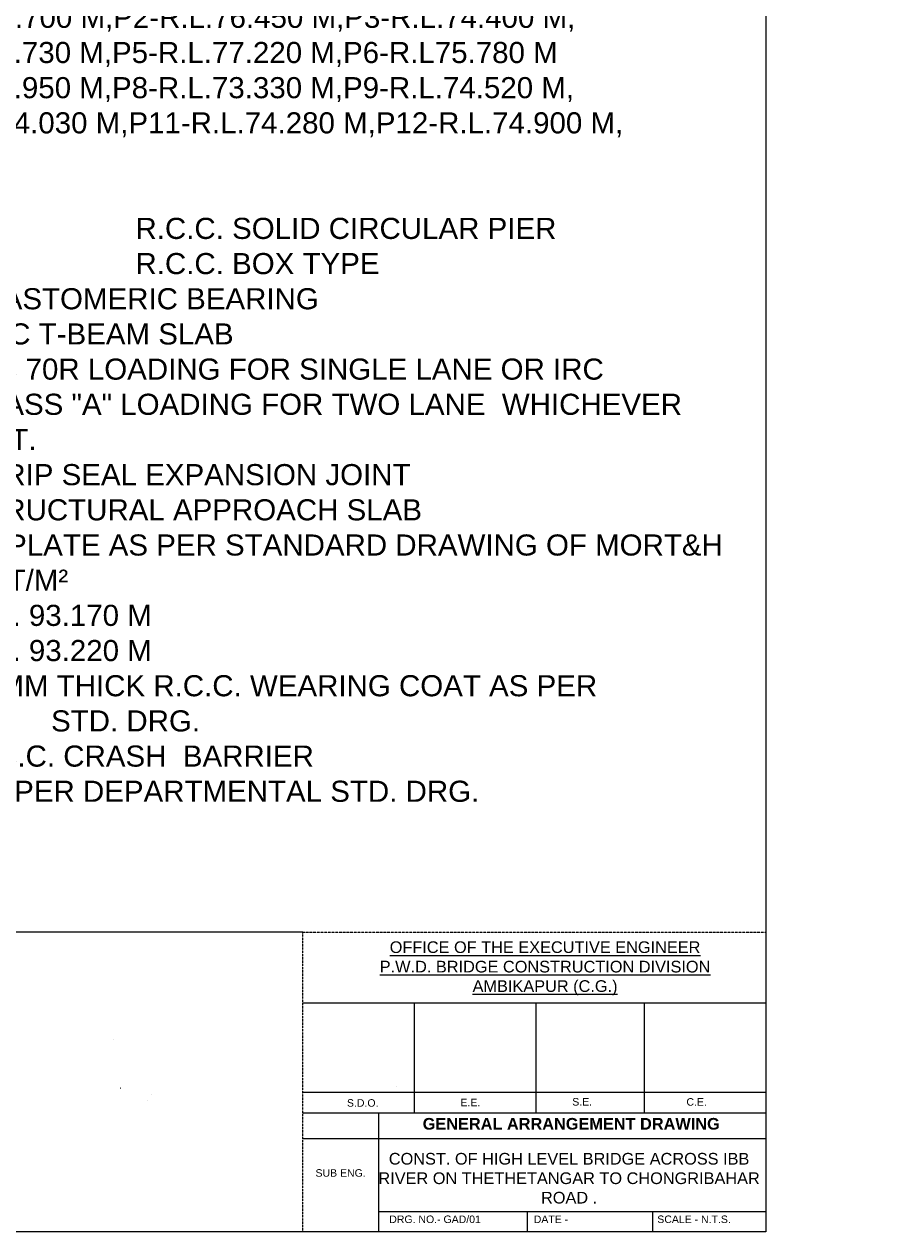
# Model space of a CAD drawing. Extents: x 589750 to 1723939, y 312647 to 923764.
# Tile 15 of 17: x 1502874 to 1723939, y 312647 to 618206. Entities that reach past the tile are written whole.
import ezdxf

# ---------------------------------------------------------------- set-up
doc = ezdxf.new("R2010")
doc.units = ezdxf.units.MI
doc.header["$MEASUREMENT"] = 0
doc.linetypes.add('DASHED', pattern=[0.75, 0.5, -0.25])
doc.styles.get("Standard").update_dxf_attribs({"font": 'arial.ttf', "height": 500})
picture_1 = doc.add_image_def('image1.jpg', size_in_pixel=(1341, 447))
picture_2 = doc.add_image_def('image2.jpg', size_in_pixel=(556, 279))

msp = doc.modelspace()

# ---------------------------------------------------------------- linework, layer by layer
at = {"ltscale": 10}
msp.add_line((1573399.5, 388478.1), (863015.5, 388478.1), dxfattribs=at)
at = {"color": 0, "linetype": 'DASHED', "ltscale": 0.5}
for p, q in [((1573399.5, 312647.3), (1573399.5, 388487.9)), ((1573399.5, 388478.1), (1690519.5, 388478.1)), ((1690519.5, 388478.1), (1690519.5, 312647.3)), ((1690519.5, 312647.3), (1573399.5, 312647.3))]:
    msp.add_line(p, q, dxfattribs=at)
at = {"ltscale": 10}
msp.add_lwpolyline([(1690519.5, 312647.3), (589750, 312647.3), (589750, 923764), (1690519.5, 923764)], close=True, dxfattribs=at)
at = {"color": 0, "ltscale": 0.5}
for points in [[(1573399.5, 370602.9), (1690519.5, 370602.9)], [(1601584, 370602.9), (1601584, 342773.5)], [(1632309.7, 370602.9), (1632309.7, 342773.5)], [(1659743.7, 370602.9), (1659743.7, 342773.5)], [(1573399.5, 348021.4), (1690519.5, 348021.4)], [(1573399.5, 342773.5), (1690519.5, 342773.5)], [(1573399.5, 342773.5), (1690519.5, 342773.5)], [(1592508.7, 342773.5), (1592508.7, 312647.3)], [(1573399.5, 336299.3), (1690519.5, 336299.3)], [(1592508.7, 317770.4), (1690519.5, 317770.4)], [(1630106.7, 317770.4), (1630106.7, 312647.3)], [(1661866.1, 317770.4), (1661866.1, 312647.3)]]:
    msp.add_lwpolyline(points, dxfattribs=at)

# ---------------------------------------------------------------- texts
for s, insert, char_height, width, attachment_point in [('NOTES :\\P1. TYPE OF BRIDGE ^I^I^I^I^IHIGH LEVEL  \\P2. LENGTH OF BRIDGE^I^I312.00 M.  (13 SAPN @  24.00 M. EACH)\\P3. OVERALL WIDTH  ^I^I^I^I^I8.40 M.\\P4. CARRIAGE WAY^I^I^I^I^I7.50 M.\\P5. FORMATION LEVEL^I^I^I^I^IR.L. 104.220 M.\\P6. SOFFIT LEVEL^I^I^I^I^I^IR.L.102.145 M.^I^I^I^I\\P7. H.F.L.^I^I^I^I^I^I^IR.L.100.430 M.\\P8. DESIGN DISCHARGE                                    7477.42 CUMEC\\P9. DESIGN VELOCITY                                            4.39 M/SEC  \\P10. CATCHMENT AREA^I^I^I^I        2884.016 Sq/KM.\\P11. SCOUR LEVEL^I^I^I^I^I^I\\P ^I^I A. ABUTMENT^I^I^IR.L. 84.790 M OR ROCK LEVEL WHICHEVER IS HIGHER.\\P^I^I B. PIER^I^I^I^IR.L. 75.790 M OR ROCK LEVEL WHICHEVER IS HIGHER.^I^I ^I^I\\P12. TYPE OF FOUNDATION^I^I^IEND BEARING PILE FOUNDATION\\P13. FOUNDATION LEVEL^I^I^I^I\\P^I^IA. ABUTMENT^I^I^IA1-R.L.79.870 M & A2 - R.L.78.320 M\\P^I^IB. PIER^I^I^I^IP1-R.L.77.700 M,P2-R.L.76.450 M,P3-R.L.74.400 M,\\P                                                                        P4-R.L.73.730 M,P5-R.L.77.220 M,P6-R.L75.780 M\\P                                                                        P7-R.L.75.950 M,P8-R.L.73.330 M,P9-R.L.74.520 M,\\P                                                                        P10-R.L.74.030 M,P11-R.L.74.280 M,P12-R.L.74.900 M,\\P                                                                      ^I^I ^I^I\\P14. TYPE OF SUBSTRUCTURE\\P^I^I ^IA. PIER^I^I^I^I^I^IR.C.C. SOLID CIRCULAR PIER\\P^I^I ^IB. ABUTMENT^I^I          ^I^I^IR.C.C. BOX TYPE\\P15. TYPE OF BEARING^I^I^I^I^IELASTOMERIC BEARING\\P16. TYPE OF SUPER STRUCTURE^I^I^IRCC T-BEAM SLAB\\P17. DESIGN LOADING^I^I^I^I^IIRC 70R LOADING FOR SINGLE LANE OR IRC \\P                                                      ^I^I^ICLASS "A" LOADING FOR TWO LANE  WHICHEVER^I^I^I^I^I^I                                          PRODUCES SEVERE EFFECT.\\P18. EXPANSION JOINT^I^I^I^I^ISTRIP SEAL EXPANSION JOINT\\P19. APPROACH SLAB^I^I^I^I^ISTRUCTURAL APPROACH SLAB\\P20. KERB i/c PAINTING & DRAINAGE SPOUT NAME PLATE AS PER STANDARD DRAWING OF MORT&H\\P21. S.B.C.^I^I^I^I^I^I^I30 T/M²\\P22. L.W.L.^I^I^I^I^I^I^IR.L. 93.170 M\\P23. L.B.L.^I^I^I^I^I^I^IR.L. 93.220 M\\P24. WEARING COAT^I^I^I^I^I75MM THICK R.C.C. WEARING COAT AS PER\\P^I ^I^I^I^I^I^I^I^ISTD. DRG.\\P25. RAILING^I^I^I^I^I^I^IR.C.C. CRASH  BARRIER\\P26. NAME PLATES^I^I^I^I^IAS PER DEPARTMENTAL STD. DRG.^I', (1317463.3, 773917.5), 5339.3555, 395768.336, 1), ('{\\LOFFICE OF THE EXECUTIVE ENGINEER \\PP.W.D. BRIDGE CONSTRUCTION DIVISION \\PAMBIKAPUR (C.G.)}', (1634674.7, 386150.7), 2953.125, 83351.57, 2), ('S.D.O.', (1584553.6, 346214.7), 1902.12, 7761.134, 1), ('E.E.', (1613269.2, 346331.4), 1902.12, 4809.348, 1), ('S.E.', (1641557.8, 346496.1), 1902.12, 4809.348, 1), ('C.E.', (1670448.4, 346472), 1902.12, 4955.964, 1), ('{\\fArial|b1|i0|c0|p34;\\H1.0871x;GENERAL ARRANGEMENT DRAWING\\H0.91989x; }', (1641295.7, 341460), 2716.546, 80267.746, 2), ('CONST. OF HIGH LEVEL BRIDGE ACROSS IBB RIVER ON THETHETANGAR TO CHONGRIBAHAR ROAD .', (1640755.8, 326196.1), 2953.125, 97121.142, 5), ('SUB ENG.', (1576595.9, 328498.6), 1902.12, 15621.748, 1), ('DRG. NO.- GAD/01', (1595254.4, 316779.1), 1902.118, 34672.605, 1), ('DATE - ', (1631818, 316779.1), 1902.12, 22639.431, 1), ('SCALE - N.T.S.', (1663072.9, 316779.1), 1902.118, 18392.752, 1)]:
    msp.add_mtext(s, dxfattribs=dict(at, insert=insert, char_height=char_height, width=width, attachment_point=attachment_point))

# ---------------------------------------------------------------- pictures from other files: only their frames are drawn
at = {"color": 14, "ltscale": 10}
image = msp.add_image(picture_1, insert=(1525431.5, 361305), size_in_units=(6.49, 2.16), dxfattribs=at)
image.dxf.flags = 7
image = msp.add_image(picture_1, insert=(1527292.5, 349038), size_in_units=(2.15, 0.716), dxfattribs=at)
image.dxf.flags = 7
image = msp.add_image(picture_1, insert=(1596982.5, 349324.5), size_in_units=(0.868, 0.289), dxfattribs=at)
image.dxf.flags = 7
image = msp.add_image(picture_1, insert=(1534049.5, 345988), size_in_units=(0.323, 0.108), dxfattribs=at)
image.dxf.flags = 7
image = msp.add_image(picture_2, insert=(1535035.5, 347319.5), size_in_units=(1.29, 0.645), dxfattribs=at)
image.dxf.flags = 7

doc.saveas('drawing.dxf')
